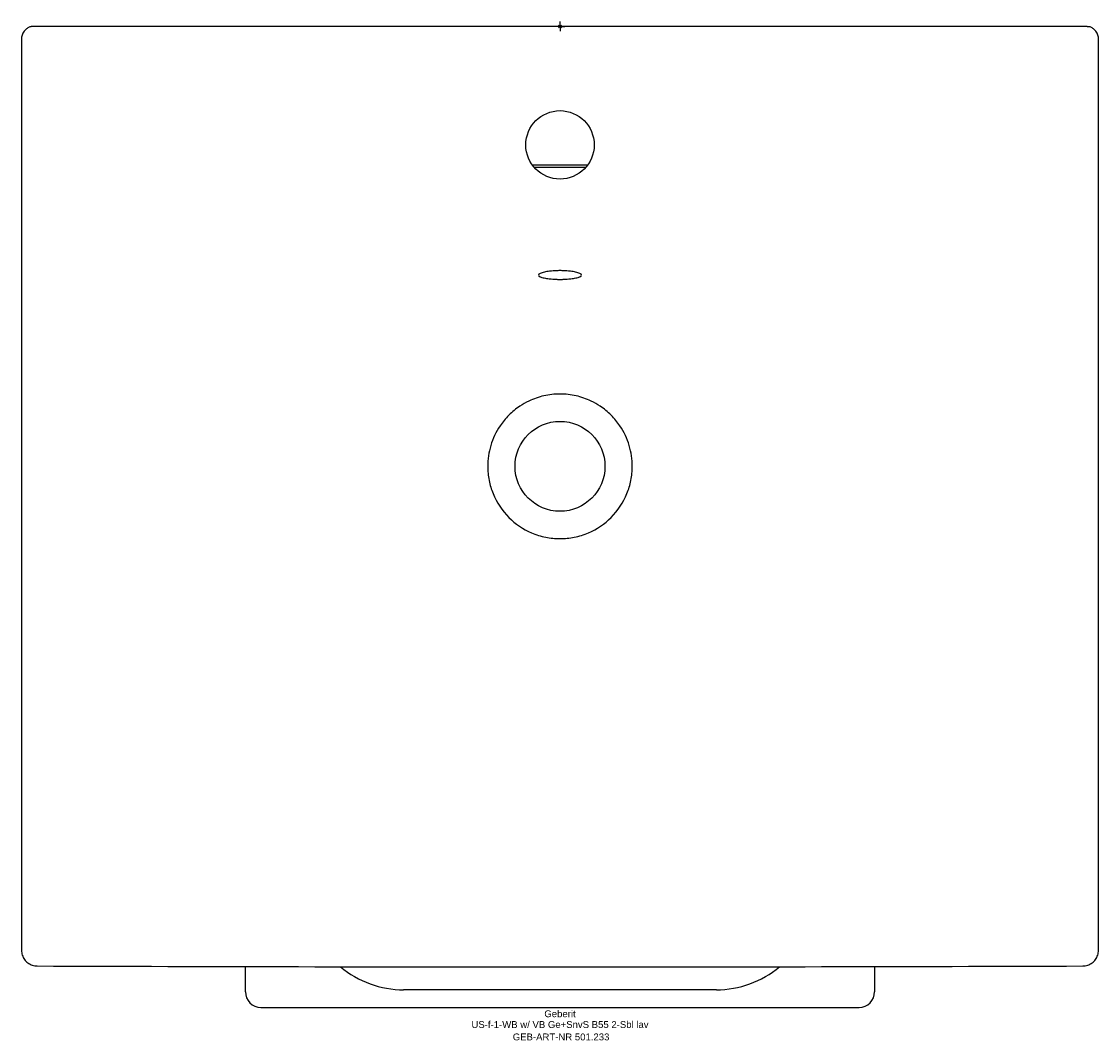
# Model space of a CAD drawing. Header units: millimetres. Extents: x -276 to 276, y -519 to 2.
import ezdxf
from ezdxf.enums import TextEntityAlignment as Align

# ---------------------------------------------------------------- set-up
doc = ezdxf.new("R2010")
doc.units = ezdxf.units.MM
doc.layers.get('0').update_dxf_attribs({"linetype": 'CONTINUOUS'})
for name, color, linetype, lineweight in [('Arbeitspunkt(DIN)', 7, 'CONTINUOUS', 25), ('GEB-ART-NR', 1, 'CONTINUOUS', 18), ('GEB-BEZUG', 2, 'CONTINUOUS', 25), ('GEB-TEXT', 5, 'CONTINUOUS', 18)]:
    doc.layers.add(name, color=color, linetype=linetype, lineweight=lineweight)
doc.layers.add('GEB-KONTUR-A', color=5, linetype='CONTINUOUS')
doc.styles.get("Standard").update_dxf_attribs({"font": 'arial.ttf'})

# ---------------------------------------------------------------- blocks, each defined once
blk = doc.blocks.new('Einfügepunkt')
at = {"layer": 'GEB-BEZUG'}
for p, q in [((-0.71, -0.71), (0.71, 0.71)), ((-0.71, 0.71), (0.71, -0.71))]:
    blk.add_line(p, q, dxfattribs=at)

msp = doc.modelspace()

# ---------------------------------------------------------------- linework, layer by layer
at = {"layer": 'Arbeitspunkt(DIN)', "ltscale": 25}
for q in [(-2.5, 0), (0, 2.5), (0, -2.5), (2.5, 0)]:
    msp.add_line((0, 0), q, dxfattribs=at)
at = {"layer": 'GEB-KONTUR-A', "ltscale": 25}
for p, q in [((269.71, 0), (-269.71, 0)), ((-275.53, -5.93), (-275.53, -472.78)), ((275.53, -472.78), (275.53, -5.93)), ((14.08, -71), (-14.08, -71)), ((-13.28, -72), (13.28, -72)), ((-161, -494), (-161, -481.08)), ((161, -481.08), (161, -494)), ((80, -493), (-80, -493)), ((-153, -502), (153, -502))]:
    msp.add_line(p, q, dxfattribs=at)
for centre, radius in [((0, -60.6), 17.5), ((0, -225.1), 23)]:
    msp.add_circle(centre, radius, dxfattribs=at)
for centre, radius, start, end in [((0, 74518.79), 75000.05, 269.7955958, 270.2044042), ((-80, -443), 50, 229.7686, 270), ((80, -443), 50, 270, 310.2314), ((-153, -494), 8, 180, 270), ((153, -494), 8, 270, 0)]:
    msp.add_arc(centre, radius, start, end, dxfattribs=at)
for points, knots in [([(-269.71, 0), (-269.86, 0), (-270.02, -0.01), (-270.17, -0.03), (-270.29, -0.04), (-270.41, -0.06), (-270.53, -0.08)], [0.000001, 0.000001, 0.000001, 0.000001, 0.04593458, 0.04593458, 0.04593458, 0.08285478, 0.08285478, 0.08285478, 0.08285478]), ([(269.71, 0), (269.86, 0), (270.02, -0.01), (270.17, -0.03), (270.29, -0.04), (270.41, -0.06), (270.53, -0.08)], [0.000001, 0.000001, 0.000001, 0.000001, 0.04593458, 0.04593458, 0.04593458, 0.08285478, 0.08285478, 0.08285478, 0.08285478]), ([(-270.53, -0.08), (-270.65, -0.11), (-270.78, -0.14), (-271.37, -0.31), (-271.82, -0.52), (-272.78, -1.09), (-273.29, -1.5), (-274.32, -2.58), (-274.78, -3.27), (-275.38, -4.64), (-275.53, -5.3), (-275.53, -5.93)], [-1.109677, -1.109677, -1.109677, -1.109677, -1.062202, -1.062202, -0.874344, -0.874344, -0.624007, -0.624007, -0.307931, -0.307931, -0.022252, -0.022252, -0.022252, -0.022252]), ([(275.53, -5.93), (275.53, -5.3), (275.38, -4.64), (274.78, -3.27), (274.32, -2.58), (273.29, -1.5), (272.78, -1.09), (271.82, -0.52), (271.37, -0.31), (270.78, -0.14), (270.65, -0.11), (270.53, -0.08)], [-0.9478235, -0.9478235, -0.9478235, -0.9478235, -0.7208943, -0.7208943, -0.4698182, -0.4698182, -0.2709633, -0.2709633, -0.1217381, -0.1217381, -0.0840257, -0.0840257, -0.0840257, -0.0840257]), ([(0, -124.97), (-0.1, -124.97), (-0.2, -124.97), (-0.42, -124.97), (-0.54, -124.97), (-0.94, -124.98), (-1.21, -124.99), (-2.83, -125.03), (-4.13, -125.13), (-6.29, -125.39), (-7.18, -125.54), (-8.88, -125.91), (-9.62, -126.14), (-10.71, -126.66), (-11, -126.95), (-11, -127.53), (-10.7, -127.82), (-9.63, -128.32), (-8.93, -128.54), (-7.31, -128.89), (-6.44, -129.03), (-4.3, -129.28), (-3, -129.37), (-1.35, -129.42), (-1.05, -129.43), (-0.61, -129.44), (-0.47, -129.44), (-0.23, -129.44), (-0.11, -129.44), (0, -129.44)], [-3.498168, -3.498168, -3.498168, -3.498168, -3.468304, -3.468304, -3.431653, -3.431653, -3.349416, -3.349416, -2.941611, -2.941611, -2.604332, -2.604332, -2.195931, -2.195931, -1.749088, -1.749088, -1.298055, -1.298055, -0.910744, -0.910744, -0.575134, -0.575134, -0.166228, -0.166228, -0.074736, -0.074736, -0.03379, -0.03379, -0.000001, -0.000001, -0.000001, -0.000001]), ([(0, -129.44), (0.11, -129.44), (0.23, -129.44), (0.47, -129.44), (0.61, -129.44), (1.05, -129.43), (1.35, -129.42), (3, -129.37), (4.3, -129.28), (6.44, -129.03), (7.31, -128.89), (8.93, -128.54), (9.63, -128.32), (10.7, -127.82), (11, -127.53), (11, -126.95), (10.71, -126.66), (9.62, -126.14), (8.88, -125.91), (7.18, -125.54), (6.29, -125.39), (4.13, -125.13), (2.83, -125.03), (1.21, -124.99), (0.94, -124.98), (0.54, -124.97), (0.42, -124.97), (0.2, -124.97), (0.1, -124.97), (0, -124.97)], [0.000001, 0.000001, 0.000001, 0.000001, 0.033791, 0.033791, 0.074738, 0.074738, 0.16623, 0.16623, 0.575136, 0.575136, 0.910745, 0.910745, 1.298057, 1.298057, 1.74909, 1.74909, 2.195933, 2.195933, 2.604335, 2.604335, 2.941613, 2.941613, 3.349418, 3.349418, 3.431655, 3.431655, 3.468306, 3.468306, 3.498171, 3.498171, 3.498171, 3.498171]), ([(0, -188.1), (-1.4, -188.1), (-2.79, -188.18), (-5.55, -188.5), (-6.91, -188.73), (-10.9, -189.64), (-13.47, -190.54), (-17.52, -192.47), (-19.07, -193.35), (-22.56, -195.68), (-24.45, -197.23), (-27.85, -200.63), (-29.36, -202.46), (-32.77, -207.53), (-34.37, -210.92), (-35.96, -216.22), (-36.36, -217.99), (-36.87, -221.55), (-37, -223.33), (-37, -225.1)], [-5.817461, -5.817461, -5.817461, -5.817461, -5.398953, -5.398953, -4.985068, -4.985068, -4.170495, -4.170495, -3.638217, -3.638217, -2.908778, -2.908778, -2.196114, -2.196114, -1.077382, -1.077382, -0.533895, -0.533895, -0.000001, -0.000001, -0.000001, -0.000001]), ([(37, -225.1), (37, -223.33), (36.87, -221.55), (36.36, -217.99), (35.96, -216.22), (34.37, -210.92), (32.77, -207.53), (29.36, -202.46), (27.85, -200.63), (24.45, -197.23), (22.56, -195.68), (19.07, -193.35), (17.52, -192.47), (13.47, -190.54), (10.9, -189.64), (6.91, -188.73), (5.55, -188.5), (2.79, -188.18), (1.4, -188.1), (0, -188.1)], [0.000001, 0.000001, 0.000001, 0.000001, 0.533884, 0.533884, 1.07736, 1.07736, 2.196067, 2.196067, 2.90873, 2.90873, 3.638169, 3.638169, 4.170459, 4.170459, 4.985049, 4.985049, 5.398944, 5.398944, 5.817461, 5.817461, 5.817461, 5.817461]), ([(-37, -225.1), (-37, -226.32), (-36.94, -227.53), (-36.7, -229.93), (-36.53, -231.12), (-35.84, -234.6), (-35.16, -236.86), (-32.41, -243.62), (-29.65, -247.78), (-22.84, -254.59), (-18.91, -257.25), (-12.25, -260.11), (-9.82, -260.87), (-6.12, -261.62), (-4.89, -261.8), (-2.44, -262.04), (-1.22, -262.1), (0, -262.1)], [-5.823078, -5.823078, -5.823078, -5.823078, -5.459163, -5.459163, -5.099593, -5.099593, -4.392689, -4.392689, -2.911178, -2.911178, -1.500387, -1.500387, -0.738565, -0.738565, -0.366421, -0.366421, -0.000001, -0.000001, -0.000001, -0.000001]), ([(0, -262.1), (1.22, -262.1), (2.44, -262.04), (4.89, -261.8), (6.12, -261.62), (9.82, -260.87), (12.25, -260.11), (18.91, -257.25), (22.84, -254.59), (29.65, -247.78), (32.41, -243.62), (35.16, -236.86), (35.84, -234.6), (36.53, -231.12), (36.7, -229.93), (36.94, -227.53), (37, -226.32), (37, -225.1)], [0.000001, 0.000001, 0.000001, 0.000001, 0.366421, 0.366421, 0.738565, 0.738565, 1.500387, 1.500387, 2.911178, 2.911178, 4.392688, 4.392688, 5.099593, 5.099593, 5.459163, 5.459163, 5.823078, 5.823078, 5.823078, 5.823078]), ([(-275.53, -472.78), (-275.53, -473.62), (-275.4, -474.45), (-274.89, -476.04), (-274.5, -476.79), (-273.52, -478.15), (-272.93, -478.75), (-271.58, -479.73), (-270.82, -480.12), (-269.23, -480.64), (-268.4, -480.78), (-267.56, -480.78)], [-0.981022, -0.981022, -0.981022, -0.981022, -0.66794, -0.66794, -0.354857, -0.354857, -0.041774, -0.041774, 0.271309, 0.271309, 0.584391, 0.584391, 0.584391, 0.584391]), ([(267.56, -480.78), (268.4, -480.78), (269.23, -480.64), (270.82, -480.12), (271.58, -479.73), (272.93, -478.75), (273.52, -478.15), (274.5, -476.79), (274.89, -476.04), (275.4, -474.45), (275.53, -473.62), (275.53, -472.78)], [-0.584385, -0.584385, -0.584385, -0.584385, -0.271304, -0.271304, 0.041778, 0.041778, 0.354859, 0.354859, 0.667941, 0.667941, 0.981022, 0.981022, 0.981022, 0.981022])]:
    msp.add_open_spline(points, degree=3, knots=knots, dxfattribs=at)

# ---------------------------------------------------------------- block references
at = {"ltscale": 25}
msp.add_blockref('Einfügepunkt', (0, 0), dxfattribs=at)

# ---------------------------------------------------------------- texts
at = {"layer": 'GEB-ART-NR'}
msp.add_text('GEB-ART-NR 501.233', height=3.5, dxfattribs=at).set_placement((0.55, -518.84), align=Align.CENTER)
at = {"layer": 'GEB-TEXT'}
for s, p in [('Geberit', (0, -507)), ('US-f-1-WB w/ VB Ge+SnvS B55 2-Sbl lav', (0, -512.5))]:
    msp.add_text(s, height=3.5, dxfattribs=at).set_placement(p, align=Align.CENTER)

doc.saveas('drawing.dxf')
